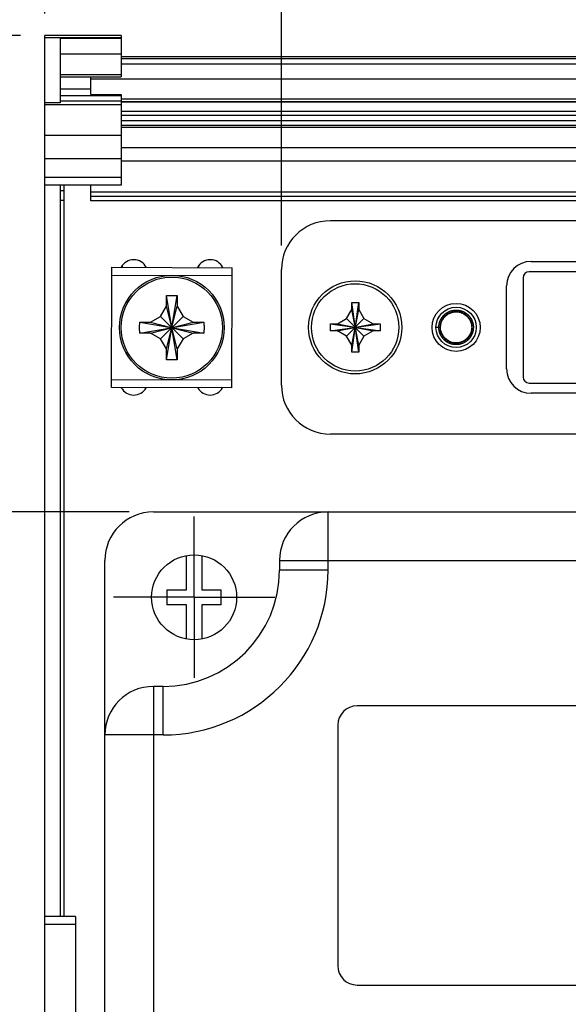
# Model space of a CAD drawing. Header units: inches. Extents: x 0 to 34, y 0 to 22.
# Tile 18 of 32: x 13.5 to 14.9, y 15.9 to 18.5. Entities that reach past the tile are written whole.
import ezdxf

# ---------------------------------------------------------------- set-up
doc = ezdxf.new("R2010")
doc.units = ezdxf.units.IN
doc.header["$LTSCALE"] = 1.87
doc.header["$MEASUREMENT"] = 0
doc.linetypes.add('CENTER', pattern=[0.6, 0.375, -0.075, 0.075, -0.075])
doc.layers.get('0').update_dxf_attribs({"linetype": 'CONTINUOUS'})
doc.layers.add('DEFAULT_1', color=7, linetype='CENTER')
doc.layers.add('DIMENSIONS', color=7, linetype='CONTINUOUS')
doc.styles.get("Standard").update_dxf_attribs({"font": 'txt', "width": 0.8})
doc.dimstyles.new('DIMSTYLE_1', dxfattribs={"dimtxt": 0.125, "dimasz": 0.18, "dimexe": 0.18, "dimexo": 0.0625, "dimgap": 0.09, "dimtad": 0, "dimtih": 1, "dimtoh": 1, "dimdec": 3, "dimzin": 4, "dimdsep": 46, "dimtxsty": 'STANDARD', "dimblk": '_FILLED', "dimblk1": '_FILLED', "dimblk2": '_FILLED', "dimcen": 0.09, "dimadec": 0, "dimazin": 0, "dimtp": 0.001, "dimtm": 0.001, "dimtfac": 1, "dimtdec": 3, "dimtofl": 0, "dimtmove": 0, "dimatfit": 3, "dimldrblk": '_FILLED', "dimfxl": 1, "dimtolj": 1, "dimtzin": 4, "dimarcsym": 0})

# ---------------------------------------------------------------- blocks, each defined once
blk = doc.blocks.new('_FILLED')
at = {"color": 0, "linetype": 'BYBLOCK'}
blk.add_solid([(0, 0), (-1, 0.174), (-1, -0.174)], dxfattribs=at)
blk = doc.blocks.new('*D11')
at = {"layer": 'DIMENSIONS', "color": 2, "linetype": 'CONTINUOUS'}
for p, q in [((13.5302, 18.432), (11.7585, 18.432)), ((11.8835, 18.432), (11.8835, 17.9318)), ((11.8835, 17.2034), (11.8835, 17.6818)), ((13.8098, 17.2034), (11.7585, 17.2034))]:
    blk.add_line(p, q, dxfattribs=at)
at = {"layer": 'DIMENSIONS', "color": 2, "linetype": 'CONTINUOUS', "xscale": 0.18, "yscale": 0.18, "zscale": 0.18}
for p, rotation in [((11.8835, 18.432), 90), ((11.8835, 17.2034), 270)]:
    blk.add_blockref('_FILLED', p, dxfattribs=dict(at, rotation=rotation))
at = {"layer": 'DIMENSIONS', "color": 2, "linetype": 'CONTINUOUS', "width": 0.8}
for s, p in [('[', (11.846, 17.7443)), (']', (12.446, 17.7443)), ('1.229', (11.221, 17.7443)), ('31.21', (11.946, 17.7443))]:
    blk.add_text(s, height=0.125, dxfattribs=at).set_placement(p)
blk = doc.blocks.new('*D13')
at = {"layer": 'DIMENSIONS', "color": 2, "linetype": 'CONTINUOUS'}
for p, q in [((13.5927, 18.4893), (13.5927, 19.6538)), ((14.2023, 17.8909), (14.2023, 19.6538)), ((13.5927, 19.5288), (13.214, 19.5288)), ((14.2023, 19.5288), (14.5623, 19.5288))]:
    blk.add_line(p, q, dxfattribs=at)
at = {"layer": 'DIMENSIONS', "color": 2, "linetype": 'CONTINUOUS', "xscale": 0.18, "yscale": 0.18, "zscale": 0.18}
blk.add_blockref('_FILLED', (13.5927, 19.5288), dxfattribs=at)
at = {"layer": 'DIMENSIONS', "color": 2, "linetype": 'CONTINUOUS', "xscale": 0.18, "yscale": 0.18, "zscale": 0.18, "rotation": 180}
blk.add_blockref('_FILLED', (14.2023, 19.5288), dxfattribs=at)
at = {"layer": 'DIMENSIONS', "color": 2, "linetype": 'CONTINUOUS', "width": 0.8}
for s, p in [('.610', (11.9265, 19.4663)), ('[', (12.4515, 19.4663)), ('15.48', (12.5515, 19.4663)), (']', (13.0515, 19.4663))]:
    blk.add_text(s, height=0.125, dxfattribs=at).set_placement(p)

msp = doc.modelspace()

# ---------------------------------------------------------------- linework, layer by layer
at = {"color": 7, "linetype": 'CONTINUOUS'}
for p, q in [((13.5927, 13.495), (13.5927, 18.432)), ((13.7895, 18.432), (13.5927, 18.432)), ((13.5927, 18.4268), (13.7895, 18.4268)), ((13.6321, 18.4241), (13.6321, 18.2588)), ((13.7895, 18.4241), (13.6321, 18.4241)), ((13.7895, 18.432), (13.7895, 18.3253)), ((13.6321, 18.3852), (13.7895, 18.3852)), ((18.4151, 18.3769), (13.7895, 18.3769)), ((18.4151, 18.3716), (13.7895, 18.3716)), ((18.4151, 18.3582), (13.7895, 18.3582)), ((13.7895, 18.3311), (13.6321, 18.3311)), ((13.6321, 18.3253), (13.7895, 18.3253)), ((13.7108, 18.2796), (13.7108, 18.3253)), ((18.4938, 18.3193), (13.7108, 18.3193)), ((13.6321, 18.2944), (13.7108, 18.2944)), ((13.6321, 18.2588), (13.5927, 18.2588)), ((13.6321, 18.2772), (13.7895, 18.2772)), ((13.6321, 18.264), (13.7895, 18.264)), ((13.7108, 18.2796), (13.7895, 18.2796)), ((13.7895, 18.2796), (13.7895, 18.0462)), ((18.4151, 18.2679), (13.7895, 18.2679)), ((18.4151, 18.2609), (13.7895, 18.2609)), ((18.4151, 18.2601), (13.7895, 18.2601)), ((13.5927, 18.2541), (13.7895, 18.2541)), ((18.4151, 18.2362), (13.7895, 18.2362)), ((18.4151, 18.2255), (13.7895, 18.2255)), ((18.4151, 18.2123), (13.7895, 18.2123)), ((18.4151, 18.2001), (13.7895, 18.2001)), ((18.4151, 18.1948), (13.7895, 18.1948)), ((13.7895, 18.174), (13.5927, 18.174)), ((18.4151, 18.1424), (13.7895, 18.1424)), ((13.5927, 18.1152), (13.7895, 18.1152)), ((18.4151, 18.1083), (13.7895, 18.1083)), ((13.7895, 18.0659), (13.5927, 18.0659)), ((13.7895, 18.0462), (13.5927, 18.0462)), ((13.6321, 18.0462), (13.6321, 16.1604)), ((13.6418, 18.0313), (13.6321, 18.0313)), ((13.6418, 18.0462), (13.6418, 16.1604)), ((13.7108, 18.0058), (13.7108, 18.0462)), ((13.6321, 18.0076), (13.6418, 18.0076)), ((18.4938, 18.0281), (13.7108, 18.0281)), ((18.4938, 18.0167), (13.7108, 18.0167)), ((18.4938, 18.0062), (13.7108, 18.0062)), ((18.4938, 18.0058), (13.7108, 18.0058)), ((18.1163, 17.9544), (14.3283, 17.9544)), ((13.7643, 17.5243), (13.7654, 17.8343)), ((13.7654, 17.8343), (14.0754, 17.8333)), ((13.7919, 17.8375), (13.7919, 17.8342)), ((13.8519, 17.8373), (13.8519, 17.834)), ((13.9889, 17.8375), (13.9889, 17.8335)), ((14.0489, 17.8373), (14.0489, 17.8333)), ((14.0743, 17.5233), (14.0754, 17.8333)), ((14.2023, 17.5304), (14.2023, 17.8284)), ((14.8453, 17.8494), (17.5993, 17.8494)), ((13.7653, 17.8143), (14.0753, 17.8133)), ((14.8247, 17.8074), (14.8247, 17.5515)), ((17.6042, 17.8231), (14.8404, 17.8231)), ((14.7823, 17.5724), (14.7823, 17.7864)), ((13.9058, 17.7338), (13.9058, 17.7606)), ((13.9059, 17.5961), (13.9338, 17.7615)), ((13.9338, 17.5961), (13.9059, 17.7615)), ((13.9338, 17.7606), (13.9338, 17.7338)), ((13.8908, 17.7078), (13.9058, 17.7338)), ((13.9058, 17.6238), (13.9338, 17.7338)), ((13.9338, 17.6238), (13.9058, 17.7338)), ((13.9338, 17.7338), (13.9488, 17.7078)), ((14.3698, 17.702), (14.3833, 17.7254)), ((14.3833, 17.6154), (14.4013, 17.7434)), ((14.3833, 17.7254), (14.3833, 17.7434)), ((14.4013, 17.6154), (14.3833, 17.7434)), ((14.3833, 17.7434), (14.4013, 17.7434)), ((14.3833, 17.6334), (14.4013, 17.7254)), ((14.4013, 17.6334), (14.3833, 17.7254)), ((14.4013, 17.7434), (14.4013, 17.7254)), ((14.4013, 17.7254), (14.4149, 17.702)), ((13.8648, 17.6928), (13.8908, 17.7078)), ((13.8908, 17.6498), (13.9488, 17.7078)), ((13.9488, 17.6498), (13.8908, 17.7078)), ((13.9488, 17.7078), (13.9748, 17.6928)), ((14.3463, 17.6884), (14.3698, 17.702)), ((14.3698, 17.6569), (14.4149, 17.702)), ((14.4149, 17.6569), (14.3698, 17.702)), ((14.4149, 17.702), (14.4383, 17.6884)), ((14.6154, 17.6954), (14.6185, 17.7012)), ((14.6167, 17.6981), (14.6202, 17.7036)), ((14.6177, 17.6998), (14.6204, 17.7039)), ((14.6185, 17.7012), (14.621, 17.7045)), ((14.6202, 17.7036), (14.6245, 17.7085)), ((14.6204, 17.7039), (14.6237, 17.7076)), ((14.6204, 17.7038), (14.6217, 17.7054)), ((14.6206, 17.704), (14.6227, 17.7066)), ((14.6227, 17.7066), (14.6261, 17.7098)), ((14.6237, 17.7076), (14.6247, 17.7087)), ((14.6245, 17.7085), (14.6296, 17.7127)), ((14.6247, 17.7087), (14.626, 17.7098)), ((14.6261, 17.7098), (14.6286, 17.7118)), ((14.6296, 17.7127), (14.6353, 17.7159)), ((14.6311, 17.7135), (14.6327, 17.7145)), ((14.6327, 17.7145), (14.6386, 17.7173)), ((14.6353, 17.7159), (14.6415, 17.7182)), ((14.6372, 17.7166), (14.6418, 17.7183)), ((14.6386, 17.7173), (14.6449, 17.719)), ((14.6415, 17.7182), (14.6479, 17.7194)), ((14.6419, 17.7182), (14.6453, 17.719)), ((14.6453, 17.719), (14.6503, 17.7195)), ((14.6454, 17.7189), (14.6467, 17.7192)), ((14.6479, 17.7194), (14.6545, 17.7196)), ((14.6482, 17.7194), (14.6534, 17.7196)), ((14.6517, 17.7196), (14.658, 17.7193)), ((14.658, 17.7193), (14.6644, 17.7178)), ((14.6601, 17.7188), (14.6615, 17.7186)), ((14.6615, 17.7186), (14.6628, 17.7182)), ((14.6644, 17.7178), (14.6689, 17.716)), ((14.6657, 17.7173), (14.6674, 17.7166)), ((14.6659, 17.7172), (14.6702, 17.7155)), ((14.6673, 17.7168), (14.6732, 17.7138)), ((14.6702, 17.7155), (14.6738, 17.7133)), ((14.6733, 17.7137), (14.6746, 17.7128)), ((14.6777, 17.7105), (14.681, 17.7076)), ((14.681, 17.7076), (14.6852, 17.7026)), ((14.6823, 17.7061), (14.6834, 17.7049)), ((14.6831, 17.7053), (14.6869, 17.7)), ((14.6834, 17.705), (14.687, 17.6997)), ((14.6834, 17.7049), (14.6846, 17.7032)), ((14.6852, 17.7026), (14.6876, 17.6985)), ((14.6861, 17.7011), (14.6884, 17.6972)), ((14.6861, 17.7011), (14.6878, 17.6981)), ((14.6869, 17.7), (14.6898, 17.6941)), ((13.8371, 17.6927), (14.0025, 17.6648)), ((13.8371, 17.6648), (14.0025, 17.6927)), ((13.838, 17.6928), (13.8648, 17.6928)), ((13.8648, 17.6928), (13.9748, 17.6648)), ((13.8648, 17.6648), (13.9748, 17.6928)), ((13.9748, 17.6928), (14.0016, 17.6928)), ((14.3283, 17.6704), (14.3283, 17.6884)), ((14.3283, 17.6884), (14.4563, 17.6704)), ((14.3283, 17.6884), (14.3463, 17.6884)), ((14.3283, 17.6704), (14.4563, 17.6884)), ((14.3463, 17.6884), (14.4383, 17.6704)), ((14.3463, 17.6704), (14.4383, 17.6884)), ((14.4383, 17.6884), (14.4563, 17.6884)), ((14.4563, 17.6884), (14.4563, 17.6704)), ((14.6121, 17.6794), (14.6008, 17.6794)), ((14.6121, 17.6794), (14.6126, 17.6856)), ((14.6121, 17.6794), (14.6126, 17.6856)), ((14.6122, 17.6815), (14.6123, 17.683)), ((14.6123, 17.683), (14.613, 17.6875)), ((14.6126, 17.6856), (14.6141, 17.692)), ((14.6126, 17.6859), (14.6134, 17.6891)), ((14.6126, 17.6858), (14.6126, 17.6859)), ((14.6126, 17.6858), (14.6126, 17.6859)), ((14.6141, 17.692), (14.6167, 17.6981)), ((14.6884, 17.6972), (14.6904, 17.6922)), ((14.689, 17.6956), (14.6898, 17.6939)), ((14.6898, 17.6941), (14.6917, 17.6878)), ((14.6923, 17.6747), (14.6909, 17.6683)), ((14.6922, 17.6744), (14.6909, 17.6681)), ((14.6912, 17.6891), (14.6922, 17.6844)), ((14.6917, 17.6878), (14.6925, 17.6813)), ((14.6923, 17.6765), (14.6917, 17.6716)), ((14.6925, 17.6778), (14.692, 17.6737)), ((14.6921, 17.6845), (14.6925, 17.6807)), ((14.6922, 17.6844), (14.6925, 17.6778)), ((14.6925, 17.6808), (14.6922, 17.6744)), ((14.6922, 17.6744), (14.6922, 17.6743)), ((14.6925, 17.6813), (14.6923, 17.6747)), ((14.6925, 17.6807), (14.6924, 17.6777)), ((13.8648, 17.6648), (13.838, 17.6648)), ((13.8908, 17.6498), (13.8648, 17.6648)), ((13.9058, 17.6238), (13.8908, 17.6498)), ((13.9488, 17.6498), (13.9338, 17.6238)), ((13.9748, 17.6648), (13.9488, 17.6498)), ((14.0016, 17.6648), (13.9748, 17.6648)), ((14.3463, 17.6704), (14.3283, 17.6704)), ((14.3698, 17.6569), (14.3463, 17.6704)), ((14.3833, 17.6334), (14.3698, 17.6569)), ((14.4149, 17.6569), (14.4013, 17.6334)), ((14.4383, 17.6704), (14.4149, 17.6569)), ((14.4563, 17.6704), (14.4383, 17.6704)), ((14.6149, 17.665), (14.6133, 17.6697)), ((14.6186, 17.6578), (14.6168, 17.6605)), ((14.6204, 17.655), (14.6169, 17.6604)), ((14.6229, 17.6522), (14.6204, 17.655)), ((14.6239, 17.6511), (14.6229, 17.6522)), ((14.6327, 17.6444), (14.6272, 17.648)), ((14.63, 17.646), (14.6273, 17.6481)), ((14.6795, 17.6499), (14.6761, 17.647)), ((14.6811, 17.6514), (14.6762, 17.6471)), ((14.6852, 17.6562), (14.6809, 17.6512)), ((14.6833, 17.6537), (14.6809, 17.6513)), ((14.6853, 17.6565), (14.6811, 17.6514)), ((14.6832, 17.6537), (14.6822, 17.6527)), ((14.6854, 17.6566), (14.6832, 17.6539)), ((14.687, 17.6591), (14.6833, 17.6537)), ((14.6853, 17.6565), (14.6852, 17.6562)), ((14.6886, 17.6621), (14.6853, 17.6565)), ((14.6898, 17.665), (14.687, 17.6591)), ((14.6885, 17.6622), (14.6877, 17.6605)), ((14.6909, 17.6683), (14.6886, 17.6621)), ((14.6917, 17.6716), (14.6913, 17.6702)), ((13.9058, 17.597), (13.9058, 17.6238)), ((13.9338, 17.6238), (13.9338, 17.597)), ((14.3833, 17.6154), (14.3833, 17.6334)), ((14.4013, 17.6334), (14.4013, 17.6154)), ((14.6356, 17.6428), (14.63, 17.646)), ((14.6385, 17.6417), (14.6326, 17.6444)), ((14.6389, 17.6415), (14.6376, 17.6421)), ((14.6398, 17.6413), (14.6385, 17.6417)), ((14.6451, 17.6399), (14.6387, 17.6416)), ((14.6468, 17.6397), (14.6418, 17.6406)), ((14.6479, 17.6395), (14.6449, 17.6401)), ((14.6516, 17.6392), (14.6451, 17.6399)), ((14.6517, 17.6394), (14.6479, 17.6395)), ((14.6563, 17.6395), (14.6515, 17.6392)), ((14.6581, 17.6396), (14.6516, 17.6392)), ((14.655, 17.6393), (14.6517, 17.6394)), ((14.6613, 17.6403), (14.655, 17.6393)), ((14.6613, 17.6402), (14.658, 17.6397)), ((14.6645, 17.6411), (14.6581, 17.6396)), ((14.6675, 17.6422), (14.6613, 17.6402)), ((14.6647, 17.6412), (14.663, 17.6408)), ((14.6656, 17.6416), (14.6643, 17.6411)), ((14.6706, 17.6436), (14.6645, 17.6411)), ((14.6732, 17.6451), (14.6675, 17.6422)), ((14.6762, 17.6471), (14.6706, 17.6436)), ((14.6731, 17.645), (14.6712, 17.6441)), ((14.6743, 17.6459), (14.6731, 17.645)), ((14.4013, 17.6154), (14.3833, 17.6154)), ((14.0743, 17.5233), (13.7643, 17.5243)), ((14.0744, 17.5433), (13.7644, 17.5443)), ((13.8508, 17.524), (13.8508, 17.5198)), ((14.0478, 17.5233), (14.0478, 17.5198)), ((14.8404, 17.5357), (17.6042, 17.5357)), ((17.5993, 17.5094), (14.8453, 17.5094)), ((18.1163, 17.4044), (14.3283, 17.4044)), ((13.8723, 17.2034), (18.3223, 17.2034)), ((14.3223, 17.0534), (14.3223, 17.2034)), ((13.9578, 17.0029), (13.9578, 17.0912)), ((13.9968, 17.0912), (13.9968, 17.0029)), ((13.7473, 14.0784), (13.7473, 17.0784)), ((14.1973, 17.0784), (14.1973, 17.0534)), ((14.1973, 17.0784), (17.9973, 17.0784)), ((14.3223, 17.0534), (14.1973, 17.0534)), ((13.9073, 17.0029), (13.9073, 16.9639)), ((13.9073, 17.0029), (13.9578, 17.0029)), ((13.9968, 17.0029), (14.0473, 17.0029)), ((14.0473, 16.9639), (14.0473, 17.0029)), ((13.9578, 16.9639), (13.9073, 16.9639)), ((13.9578, 16.8757), (13.9578, 16.9639)), ((13.9968, 16.9639), (13.9968, 16.8757)), ((14.0473, 16.9639), (13.9968, 16.9639)), ((13.8723, 16.7534), (13.8723, 14.4034)), ((13.8973, 16.7534), (13.8723, 16.7534)), ((13.8973, 16.6284), (13.8973, 16.7534)), ((16.6273, 16.7034), (14.3973, 16.7034)), ((14.3473, 16.6534), (14.3473, 16.0334)), ((13.8273, 16.6284), (13.7473, 16.6284)), ((13.8402, 16.6284), (13.8273, 16.6284)), ((13.8973, 16.6284), (13.8402, 16.6284)), ((13.6714, 16.1604), (13.5927, 16.1604)), ((13.6714, 16.1604), (13.6714, 15.7667)), ((13.5927, 16.1407), (13.6714, 16.1407)), ((14.3973, 15.9834), (16.6273, 15.9834))]:
    msp.add_line(p, q, dxfattribs=at)
for points in [[(14.6346, 17.7154), (14.6358, 17.7161), (14.6373, 17.7167)], [(14.6545, 17.7196), (14.661, 17.7187), (14.6673, 17.7168)], [(14.6599, 17.7189), (14.6613, 17.7186), (14.6676, 17.7167)], [(14.6732, 17.7138), (14.6785, 17.71), (14.6831, 17.7053)], [(14.6133, 17.6696), (14.6122, 17.6761), (14.6122, 17.6812)], [(14.6905, 17.6919), (14.691, 17.6906), (14.6913, 17.689)], [(14.6169, 17.6604), (14.6143, 17.6664), (14.6133, 17.6703)], [(14.6185, 17.6576), (14.6154, 17.6634), (14.6133, 17.6696)], [(14.6226, 17.6524), (14.6186, 17.6575), (14.6165, 17.6614)], [(14.6273, 17.648), (14.6225, 17.6524), (14.6185, 17.6576)], [(14.6387, 17.6416), (14.6327, 17.6443), (14.6273, 17.648)], [(14.6822, 17.6527), (14.6788, 17.6492), (14.6753, 17.6466)], [(14.6418, 17.6406), (14.6356, 17.6428), (14.6342, 17.6436)], [(14.6643, 17.6411), (14.6579, 17.6396), (14.6562, 17.6395)]]:
    msp.add_lwpolyline(points, dxfattribs=at)
for centre, radius in [((13.9198, 17.6788), 0.135), ((13.9198, 17.6788), 0.1304), ((14.3923, 17.6794), 0.12), ((14.3923, 17.6794), 0.1125), ((14.6523, 17.6794), 0.062), ((14.6523, 17.6794), 0.052), ((13.9773, 16.9834), 0.1095)]:
    msp.add_circle(centre, radius, dxfattribs=at)
for centre, radius, start, end in [((14.3283, 17.8284), 0.126, 90, 180), ((13.8218, 17.8174), 0.0365, 27.407, 152.1935), ((14.0188, 17.8174), 0.0365, 26.172, 153.4245), ((14.8453, 17.7864), 0.063, 90, 180), ((14.8404, 17.8074), 0.0157, 90, 180), ((14.8453, 17.5724), 0.063, 180, 270), ((14.8404, 17.5515), 0.0157, 180, 270), ((13.8218, 17.5414), 0.0365, 208.619, 330.9857), ((14.0188, 17.5414), 0.0365, 209.8576, 329.7518), ((14.3283, 17.5304), 0.126, 180, 270), ((13.8723, 17.0784), 0.125, 90, 180), ((14.3223, 17.0784), 0.125, 90, 180), ((13.8973, 17.0534), 0.3, 270, 360), ((13.8973, 17.0534), 0.425, 270, 360), ((13.8723, 16.6284), 0.125, 90, 180), ((14.3973, 16.6534), 0.05, 90, 180), ((14.3973, 16.0334), 0.05, 180, 270)]:
    msp.add_arc(centre, radius, start, end, dxfattribs=at)
for points, knots in [([(13.9058, 17.7606), (13.9058, 17.7607), (13.9059, 17.761), (13.9059, 17.7613), (13.9059, 17.7615)], [0, 0, 0, 0, 0.499749, 1, 1, 1, 1]), ([(13.9059, 17.7615), (13.909, 17.7616), (13.9152, 17.7618), (13.9245, 17.7618), (13.9307, 17.7616), (13.9338, 17.7615)], [0, 0, 0, 0, 0.332853, 0.667147, 1, 1, 1, 1]), ([(13.9338, 17.7615), (13.9338, 17.7613), (13.9338, 17.761), (13.9338, 17.7607), (13.9338, 17.7606)], [0, 0, 0, 0, 0.500207, 1, 1, 1, 1]), ([(14.6078, 17.6794), (14.6078, 17.6804), (14.6079, 17.6825), (14.6083, 17.6858), (14.6089, 17.6893), (14.6098, 17.6927), (14.611, 17.6961), (14.6125, 17.6994), (14.6142, 17.7025), (14.6162, 17.7055), (14.6184, 17.7083), (14.6208, 17.7109), (14.6235, 17.7133), (14.6263, 17.7155), (14.6293, 17.7175), (14.6324, 17.7192), (14.6356, 17.7207), (14.639, 17.7219), (14.6425, 17.7228), (14.646, 17.7235), (14.6495, 17.7239), (14.6531, 17.7239), (14.6567, 17.7237), (14.6602, 17.7232), (14.6637, 17.7225), (14.6671, 17.7214), (14.6704, 17.7201), (14.6736, 17.7185), (14.6767, 17.7167), (14.6796, 17.7146), (14.6823, 17.7123), (14.6849, 17.7098), (14.6872, 17.7071), (14.6893, 17.7042), (14.6912, 17.7011), (14.6928, 17.6979), (14.6941, 17.6946), (14.6952, 17.6912), (14.696, 17.6877), (14.6966, 17.6842), (14.6968, 17.6806), (14.6968, 17.6771), (14.6964, 17.6735), (14.6958, 17.67), (14.6949, 17.6665), (14.6937, 17.6632), (14.6923, 17.6599), (14.6906, 17.6567), (14.6886, 17.6537), (14.6865, 17.6509), (14.6841, 17.6483), (14.6815, 17.6458), (14.6787, 17.6436), (14.6757, 17.6416), (14.6726, 17.6398), (14.6693, 17.6383), (14.666, 17.6371), (14.6626, 17.6361), (14.659, 17.6355), (14.6555, 17.6351), (14.6519, 17.6349), (14.6483, 17.6351), (14.6448, 17.6356), (14.6413, 17.6363), (14.6379, 17.6373), (14.6346, 17.6386), (14.6313, 17.6402), (14.6283, 17.642), (14.6253, 17.6441), (14.6226, 17.6463), (14.62, 17.6488), (14.6177, 17.6515), (14.6155, 17.6544), (14.6136, 17.6574), (14.612, 17.6606), (14.6106, 17.6639), (14.6095, 17.6673), (14.6087, 17.6708), (14.6081, 17.6743), (14.6078, 17.6779), (14.6078, 17.6814), (14.6081, 17.685), (14.6087, 17.6885), (14.6096, 17.692), (14.6107, 17.6954), (14.6122, 17.6986), (14.6138, 17.7018), (14.6157, 17.7048), (14.6179, 17.7077), (14.6203, 17.7103), (14.6229, 17.7128), (14.6256, 17.7151), (14.6286, 17.7171), (14.6317, 17.7189), (14.6349, 17.7204), (14.6382, 17.7217), (14.6417, 17.7227), (14.6452, 17.7234), (14.6487, 17.7238), (14.6523, 17.724), (14.6559, 17.7238), (14.6594, 17.7234), (14.6629, 17.7227), (14.6664, 17.7217), (14.6697, 17.7204), (14.6729, 17.7189), (14.676, 17.7171), (14.679, 17.7151), (14.6817, 17.7128), (14.6843, 17.7104), (14.6867, 17.7077), (14.6889, 17.7048), (14.6908, 17.7018), (14.6925, 17.6987), (14.6939, 17.6954), (14.695, 17.692), (14.6959, 17.6885), (14.6965, 17.685), (14.6968, 17.6814), (14.6968, 17.6779), (14.6966, 17.675), (14.6964, 17.6734), (14.6963, 17.673)], [0, 0, 0, 0, 0.006531, 0.014923, 0.023315, 0.031708, 0.0401, 0.048492, 0.056884, 0.065277, 0.073669, 0.082061, 0.090453, 0.098846, 0.107238, 0.11563, 0.124022, 0.132415, 0.140807, 0.149199, 0.157591, 0.165983, 0.174376, 0.182768, 0.19116, 0.199552, 0.207945, 0.216337, 0.224729, 0.233121, 0.241514, 0.249906, 0.258298, 0.26669, 0.275083, 0.283475, 0.291867, 0.300259, 0.308652, 0.317044, 0.325436, 0.333828, 0.342221, 0.350613, 0.359005, 0.367397, 0.375789, 0.384181, 0.392573, 0.400966, 0.409358, 0.41775, 0.426142, 0.434535, 0.442927, 0.451319, 0.459711, 0.468104, 0.476496, 0.484888, 0.49328, 0.501673, 0.510065, 0.518457, 0.526849, 0.535242, 0.543634, 0.552026, 0.560418, 0.568811, 0.577203, 0.585595, 0.593987, 0.60238, 0.610772, 0.619164, 0.627556, 0.635948, 0.644341, 0.652733, 0.661125, 0.669517, 0.67791, 0.686302, 0.694694, 0.703086, 0.711479, 0.719871, 0.728263, 0.736655, 0.745048, 0.75344, 0.761832, 0.770224, 0.778617, 0.787009, 0.795401, 0.803793, 0.812186, 0.820578, 0.82897, 0.837362, 0.845754, 0.854146, 0.862538, 0.870931, 0.879323, 0.887715, 0.896107, 0.9045, 0.912892, 0.921284, 0.929676, 0.938069, 0.946461, 0.954853, 0.963245, 0.971638, 0.98003, 0.988422, 0.996814, 1, 1, 1, 1]), ([(14.6078, 17.6794), (14.6078, 17.6806), (14.6079, 17.683), (14.6084, 17.6866), (14.6091, 17.6901), (14.6101, 17.6935), (14.6113, 17.6968), (14.6129, 17.7001), (14.6147, 17.7032), (14.6167, 17.7061), (14.6189, 17.7089), (14.6214, 17.7115), (14.6241, 17.7139), (14.6269, 17.716), (14.6299, 17.7179), (14.6331, 17.7196), (14.6364, 17.721), (14.6398, 17.7222), (14.6432, 17.723), (14.6468, 17.7236), (14.6503, 17.7239), (14.6539, 17.7239), (14.6575, 17.7237), (14.661, 17.7231), (14.6645, 17.7223), (14.6679, 17.7211), (14.6712, 17.7198), (14.6743, 17.7181), (14.6774, 17.7162), (14.6802, 17.7141), (14.6829, 17.7117), (14.6854, 17.7092), (14.6877, 17.7064), (14.6898, 17.7035), (14.6916, 17.7004), (14.6931, 17.6972), (14.6944, 17.6939), (14.6954, 17.6905), (14.6962, 17.687), (14.6966, 17.6834), (14.6968, 17.6798), (14.6967, 17.6763), (14.6963, 17.6727), (14.6956, 17.6692), (14.6947, 17.6658), (14.6934, 17.6624), (14.6919, 17.6592), (14.6902, 17.6561), (14.6882, 17.6531), (14.6859, 17.6503), (14.6835, 17.6477), (14.6809, 17.6453), (14.678, 17.6431), (14.675, 17.6412), (14.6719, 17.6395), (14.6686, 17.638), (14.6652, 17.6369), (14.6618, 17.636), (14.6583, 17.6353), (14.6547, 17.635), (14.6511, 17.635), (14.6476, 17.6352), (14.644, 17.6357), (14.6405, 17.6365), (14.6371, 17.6376), (14.6338, 17.639), (14.6306, 17.6406), (14.6276, 17.6424), (14.6247, 17.6445), (14.622, 17.6469), (14.6195, 17.6494), (14.6172, 17.6521), (14.6151, 17.655), (14.6132, 17.6581), (14.6117, 17.6613), (14.6103, 17.6646), (14.6093, 17.6681), (14.6085, 17.6715), (14.608, 17.6751), (14.6078, 17.6786), (14.6079, 17.6822), (14.6083, 17.6858), (14.6089, 17.6893), (14.6098, 17.6927), (14.611, 17.6961), (14.6125, 17.6994), (14.6142, 17.7025), (14.6162, 17.7055), (14.6184, 17.7083), (14.6208, 17.7109), (14.6235, 17.7133), (14.6263, 17.7155), (14.6293, 17.7175), (14.6324, 17.7192), (14.6356, 17.7207), (14.639, 17.7219), (14.6425, 17.7228), (14.646, 17.7235), (14.6495, 17.7239), (14.6531, 17.7239), (14.6567, 17.7237), (14.6602, 17.7232), (14.6637, 17.7225), (14.6671, 17.7214), (14.6704, 17.7201), (14.6736, 17.7185), (14.6767, 17.7167), (14.6796, 17.7146), (14.6823, 17.7123), (14.6849, 17.7098), (14.6872, 17.7071), (14.6893, 17.7042), (14.6912, 17.7011), (14.6928, 17.6979), (14.6941, 17.6946), (14.6952, 17.6912), (14.696, 17.6877), (14.6966, 17.6842), (14.6968, 17.6806), (14.6968, 17.6771), (14.6964, 17.6735), (14.6958, 17.67), (14.6949, 17.6665), (14.6937, 17.6632), (14.6923, 17.6599), (14.6906, 17.6567), (14.6886, 17.6537), (14.6865, 17.6509), (14.6841, 17.6483), (14.6815, 17.6458), (14.6787, 17.6436), (14.6757, 17.6416), (14.6726, 17.6398), (14.6693, 17.6383), (14.666, 17.6371), (14.6626, 17.6361), (14.659, 17.6355), (14.6555, 17.6351), (14.6519, 17.6349), (14.6483, 17.6351), (14.6448, 17.6356), (14.6413, 17.6363), (14.6379, 17.6373), (14.6346, 17.6386), (14.6313, 17.6402), (14.6283, 17.642), (14.6253, 17.6441), (14.6226, 17.6463), (14.62, 17.6488), (14.6177, 17.6515), (14.6155, 17.6544), (14.6136, 17.6574), (14.612, 17.6606), (14.6106, 17.6639), (14.6095, 17.6673), (14.6087, 17.6708), (14.6081, 17.6743), (14.6078, 17.6779), (14.6078, 17.6814), (14.6081, 17.685), (14.6087, 17.6885), (14.6096, 17.692), (14.6107, 17.6954), (14.6122, 17.6986), (14.6138, 17.7018), (14.6157, 17.7048), (14.6179, 17.7077), (14.6203, 17.7103), (14.6229, 17.7128), (14.6256, 17.7151), (14.6286, 17.7171), (14.6317, 17.7189), (14.6349, 17.7204), (14.6382, 17.7217), (14.6417, 17.7227), (14.6452, 17.7234), (14.6487, 17.7238), (14.6523, 17.724), (14.6559, 17.7238), (14.6594, 17.7234), (14.6629, 17.7227), (14.6664, 17.7217), (14.6697, 17.7204), (14.6729, 17.7189), (14.676, 17.7171), (14.679, 17.7151), (14.6817, 17.7128), (14.6843, 17.7104), (14.6867, 17.7077), (14.6889, 17.7048), (14.6908, 17.7018), (14.6925, 17.6987), (14.6939, 17.6954), (14.695, 17.692), (14.6959, 17.6885), (14.6965, 17.685), (14.6968, 17.6814), (14.6968, 17.6779), (14.6966, 17.675), (14.6964, 17.6734), (14.6963, 17.673)], [0, 0, 0, 0, 0.005066, 0.010133, 0.015199, 0.020265, 0.025332, 0.030398, 0.035465, 0.040531, 0.045597, 0.050664, 0.05573, 0.060797, 0.065863, 0.070929, 0.075996, 0.081062, 0.086128, 0.091195, 0.096261, 0.101328, 0.106394, 0.11146, 0.116527, 0.121593, 0.126659, 0.131726, 0.136793, 0.141859, 0.146925, 0.151992, 0.157058, 0.162124, 0.167191, 0.172257, 0.177324, 0.18239, 0.187456, 0.192523, 0.197589, 0.202655, 0.207722, 0.212788, 0.217855, 0.222921, 0.227987, 0.233054, 0.23812, 0.243186, 0.248253, 0.253319, 0.258386, 0.263452, 0.268518, 0.273585, 0.278651, 0.283717, 0.288784, 0.29385, 0.298917, 0.303983, 0.309049, 0.314116, 0.319182, 0.324249, 0.329315, 0.334381, 0.339448, 0.344514, 0.34958, 0.354647, 0.359713, 0.36478, 0.369846, 0.374912, 0.379979, 0.385045, 0.390111, 0.395178, 0.400244, 0.405311, 0.410377, 0.415443, 0.42051, 0.425576, 0.430642, 0.435709, 0.440775, 0.445842, 0.450908, 0.455974, 0.461041, 0.466107, 0.471173, 0.47624, 0.481306, 0.486373, 0.491439, 0.496505, 0.501572, 0.506638, 0.511704, 0.516771, 0.521837, 0.526904, 0.53197, 0.537036, 0.542103, 0.547169, 0.552235, 0.557302, 0.562368, 0.567435, 0.572501, 0.577567, 0.582634, 0.5877, 0.592766, 0.597833, 0.6029, 0.607966, 0.613032, 0.618098, 0.623165, 0.628231, 0.633297, 0.638364, 0.643431, 0.648497, 0.653563, 0.65863, 0.663696, 0.668762, 0.673829, 0.678895, 0.683962, 0.689028, 0.694094, 0.699161, 0.704227, 0.709293, 0.71436, 0.719426, 0.724493, 0.729559, 0.734625, 0.739692, 0.744758, 0.749824, 0.754891, 0.759957, 0.765024, 0.77009, 0.775156, 0.780223, 0.785289, 0.790355, 0.795422, 0.800488, 0.805555, 0.810621, 0.815687, 0.820754, 0.82582, 0.830886, 0.835953, 0.841019, 0.846086, 0.851152, 0.856218, 0.861285, 0.866351, 0.871417, 0.876484, 0.88155, 0.886617, 0.891683, 0.896749, 0.901816, 0.906882, 0.911948, 0.917015, 0.922081, 0.927148, 0.932214, 0.93728, 0.942347, 0.947413, 0.952479, 0.957546, 0.962612, 0.967679, 0.972745, 0.977811, 0.982878, 0.987944, 0.993011, 0.998077, 1, 1, 1, 1]), ([(14.6115, 17.6795), (14.6115, 17.68), (14.6116, 17.6811), (14.6117, 17.6833), (14.612, 17.686), (14.6127, 17.6892), (14.6136, 17.6923), (14.6148, 17.6954), (14.6162, 17.6984), (14.6178, 17.7012), (14.6196, 17.7039), (14.6217, 17.7064), (14.624, 17.7088), (14.626, 17.7106), (14.6277, 17.712), (14.6295, 17.7133), (14.6318, 17.7147), (14.6347, 17.7163), (14.6377, 17.7176), (14.6408, 17.7186), (14.644, 17.7194), (14.6472, 17.7199), (14.6505, 17.7202), (14.6538, 17.7202), (14.657, 17.72), (14.6603, 17.7195), (14.6635, 17.7187), (14.6666, 17.7177), (14.6696, 17.7164), (14.6725, 17.7149), (14.6753, 17.7132), (14.6779, 17.7112), (14.6804, 17.7091), (14.6827, 17.7067), (14.6848, 17.7042), (14.6867, 17.7015), (14.6883, 17.6987), (14.6897, 17.6957), (14.6909, 17.6927), (14.6917, 17.6901), (14.6922, 17.6879), (14.6926, 17.6858), (14.693, 17.6831), (14.6931, 17.6801), (14.6931, 17.6782), (14.693, 17.6774)], [0, 0, 0, 0, 0.012242, 0.024836, 0.050021, 0.075212, 0.100405, 0.125594, 0.150772, 0.175936, 0.201091, 0.226248, 0.25142, 0.276607, 0.289206, 0.301808, 0.327006, 0.352196, 0.377374, 0.40254, 0.427706, 0.452882, 0.47807, 0.503265, 0.52846, 0.553648, 0.578822, 0.603986, 0.62915, 0.654325, 0.679513, 0.704708, 0.729904, 0.755091, 0.780266, 0.805431, 0.830595, 0.85577, 0.880957, 0.906153, 0.918754, 0.931354, 0.956541, 0.981716, 1, 1, 1, 1]), ([(14.693, 17.6774), (14.693, 17.6771), (14.6929, 17.6757), (14.6927, 17.6733), (14.692, 17.6701), (14.6911, 17.6669), (14.6902, 17.6643), (14.6893, 17.6623), (14.6884, 17.6604), (14.687, 17.658), (14.6852, 17.6553), (14.6832, 17.6527), (14.6809, 17.6503), (14.6785, 17.6481), (14.6759, 17.6461), (14.6731, 17.6444), (14.6702, 17.6428), (14.6672, 17.6415), (14.6642, 17.6404), (14.661, 17.6396), (14.6578, 17.639), (14.6545, 17.6387), (14.6518, 17.6387), (14.6496, 17.6388), (14.6474, 17.639), (14.6447, 17.6394), (14.6415, 17.6401), (14.6384, 17.6411), (14.6354, 17.6423), (14.6324, 17.6438), (14.6296, 17.6455), (14.627, 17.6474), (14.6245, 17.6496), (14.6222, 17.6519), (14.6201, 17.6544), (14.6182, 17.6571), (14.6165, 17.6599), (14.615, 17.6628), (14.6138, 17.6659), (14.6129, 17.669), (14.6122, 17.6722), (14.6118, 17.6749), (14.6116, 17.6771), (14.6115, 17.6793), (14.6116, 17.682), (14.6118, 17.6847), (14.6122, 17.6869), (14.6126, 17.689), (14.6134, 17.6916), (14.6145, 17.6947), (14.6158, 17.6977), (14.6174, 17.7006), (14.6192, 17.7033), (14.6212, 17.7059), (14.6234, 17.7083), (14.6259, 17.7105), (14.6284, 17.7125), (14.6307, 17.714), (14.6326, 17.7151), (14.6345, 17.7162), (14.637, 17.7173), (14.6401, 17.7184), (14.6433, 17.7193), (14.6465, 17.7199), (14.6498, 17.7202), (14.653, 17.7202), (14.6563, 17.7201), (14.6595, 17.7196), (14.6628, 17.7189), (14.6659, 17.7179), (14.6689, 17.7167), (14.6719, 17.7153), (14.6747, 17.7136), (14.6773, 17.7117), (14.6794, 17.7099), (14.681, 17.7084), (14.6825, 17.7068), (14.6843, 17.7048), (14.6862, 17.7021), (14.688, 17.6993), (14.6894, 17.6964), (14.6907, 17.6934), (14.6917, 17.6902), (14.6924, 17.6871), (14.6929, 17.6838), (14.6931, 17.6805), (14.6931, 17.6773), (14.6928, 17.674), (14.6922, 17.6708), (14.6914, 17.6676), (14.6903, 17.6645), (14.689, 17.6615), (14.6869, 17.6577), (14.6837, 17.6532), (14.6791, 17.6485), (14.6738, 17.6446), (14.669, 17.6421), (14.6649, 17.6406), (14.6617, 17.6397), (14.6585, 17.6391), (14.6552, 17.6387), (14.652, 17.6386), (14.6487, 17.6388), (14.6454, 17.6392), (14.6422, 17.6399), (14.6391, 17.6408), (14.636, 17.642), (14.6331, 17.6434), (14.6302, 17.6451), (14.6276, 17.647), (14.625, 17.6491), (14.6227, 17.6514), (14.6209, 17.6534), (14.6196, 17.6552), (14.6183, 17.6569), (14.6168, 17.6593), (14.6153, 17.6622), (14.6141, 17.6652), (14.613, 17.6683), (14.6123, 17.6715), (14.6118, 17.6747), (14.6115, 17.678), (14.6115, 17.6813), (14.6118, 17.6845), (14.6123, 17.6878), (14.6131, 17.6909), (14.6142, 17.694), (14.6155, 17.697), (14.617, 17.6999), (14.6185, 17.7022), (14.6198, 17.704), (14.6211, 17.7057), (14.6229, 17.7078), (14.6253, 17.7101), (14.6278, 17.7121), (14.6305, 17.714), (14.6334, 17.7156), (14.6364, 17.717), (14.6394, 17.7182), (14.6426, 17.7191), (14.6458, 17.7197), (14.6485, 17.7201), (14.6507, 17.7202), (14.6528, 17.7202), (14.6556, 17.7201), (14.6583, 17.7198), (14.6604, 17.7194), (14.6626, 17.7189), (14.6652, 17.7182), (14.6683, 17.717), (14.6712, 17.7156), (14.6741, 17.714), (14.6768, 17.7121), (14.6793, 17.7101), (14.6817, 17.7078), (14.6838, 17.7053), (14.6858, 17.7027), (14.6876, 17.7), (14.6891, 17.6971), (14.6904, 17.6941), (14.6915, 17.691), (14.6923, 17.6878), (14.6928, 17.6845), (14.6931, 17.6813), (14.6931, 17.6785), (14.693, 17.6764), (14.6929, 17.6752), (14.6928, 17.6747), (14.6928, 17.6746)], [0, 0, 0, 0, 0.001737, 0.00809, 0.014446, 0.020805, 0.027166, 0.030347, 0.033528, 0.039887, 0.046243, 0.052596, 0.058949, 0.065305, 0.071664, 0.078025, 0.084386, 0.090745, 0.097101, 0.103454, 0.109808, 0.116163, 0.122522, 0.125703, 0.128885, 0.135246, 0.141605, 0.147961, 0.154314, 0.160667, 0.167023, 0.173382, 0.179743, 0.186104, 0.192463, 0.198819, 0.205172, 0.211525, 0.217881, 0.22424, 0.230601, 0.236962, 0.240142, 0.243322, 0.249678, 0.256031, 0.259208, 0.262385, 0.268741, 0.2751, 0.281461, 0.287822, 0.294181, 0.300537, 0.30689, 0.313243, 0.319599, 0.325958, 0.329139, 0.332321, 0.338682, 0.345041, 0.351397, 0.35775, 0.364103, 0.370459, 0.376818, 0.383179, 0.38954, 0.395899, 0.402255, 0.408608, 0.414961, 0.421317, 0.427676, 0.430857, 0.434038, 0.440399, 0.446758, 0.453114, 0.459467, 0.46582, 0.472176, 0.478535, 0.484896, 0.491257, 0.497616, 0.503972, 0.510325, 0.516678, 0.523034, 0.529393, 0.535754, 0.548464, 0.561162, 0.573861, 0.586571, 0.592932, 0.599291, 0.605647, 0.612, 0.618353, 0.624709, 0.631068, 0.637429, 0.64379, 0.650149, 0.656505, 0.662858, 0.669211, 0.675567, 0.681926, 0.688287, 0.691468, 0.694649, 0.701008, 0.707364, 0.713717, 0.72007, 0.726426, 0.732785, 0.739146, 0.745507, 0.751866, 0.758222, 0.764575, 0.770928, 0.777284, 0.783643, 0.790004, 0.793186, 0.796367, 0.802726, 0.809081, 0.815435, 0.821788, 0.828143, 0.834502, 0.840864, 0.847225, 0.853584, 0.859939, 0.863117, 0.866294, 0.872647, 0.879003, 0.882183, 0.885363, 0.891724, 0.898085, 0.904444, 0.9108, 0.917153, 0.923506, 0.929862, 0.936221, 0.942582, 0.948943, 0.955302, 0.961658, 0.968011, 0.974364, 0.98072, 0.987079, 0.99344, 0.996621, 0.999802, 1, 1, 1, 1]), ([(13.8368, 17.6788), (13.8368, 17.6803), (13.8369, 17.6835), (13.837, 17.6881), (13.8371, 17.6912), (13.8371, 17.6927)], [0, 0, 0, 0, 0.335072, 0.668336, 1, 1, 1, 1]), ([(13.8371, 17.6648), (13.8371, 17.6664), (13.837, 17.6695), (13.8369, 17.6741), (13.8368, 17.6772), (13.8368, 17.6788)], [0, 0, 0, 0, 0.331597, 0.664871, 1, 1, 1, 1]), ([(13.8371, 17.6927), (13.8373, 17.6927), (13.8376, 17.6928), (13.8379, 17.6928), (13.838, 17.6928)], [0, 0, 0, 0, 0.500258, 1, 1, 1, 1]), ([(14.0016, 17.6928), (14.0018, 17.6928), (14.0021, 17.6928), (14.0024, 17.6927), (14.0025, 17.6927)], [0, 0, 0, 0, 0.499749, 1, 1, 1, 1]), ([(14.0025, 17.6927), (14.0026, 17.6912), (14.0027, 17.6881), (14.0028, 17.6835), (14.0028, 17.6803), (14.0028, 17.6788)], [0, 0, 0, 0, 0.331597, 0.664871, 1, 1, 1, 1]), ([(14.0028, 17.6788), (14.0028, 17.6772), (14.0028, 17.6741), (14.0027, 17.6695), (14.0026, 17.6664), (14.0025, 17.6648)], [0, 0, 0, 0, 0.335072, 0.668336, 1, 1, 1, 1]), ([(14.6928, 17.6746), (14.6927, 17.6736), (14.6923, 17.6715), (14.6916, 17.6683), (14.6906, 17.6652), (14.6893, 17.6622), (14.6878, 17.6593), (14.686, 17.6565), (14.6841, 17.6539), (14.6819, 17.6514), (14.6796, 17.6491), (14.6771, 17.647), (14.6744, 17.6451), (14.6716, 17.6435), (14.6686, 17.642), (14.6661, 17.641), (14.664, 17.6404), (14.6619, 17.6398), (14.6592, 17.6392), (14.656, 17.6388), (14.6527, 17.6386), (14.6494, 17.6387), (14.6462, 17.6391), (14.6429, 17.6397), (14.6403, 17.6405), (14.6382, 17.6412), (14.6362, 17.642), (14.6337, 17.6431), (14.6309, 17.6447), (14.6281, 17.6465), (14.6256, 17.6486), (14.6232, 17.6508), (14.621, 17.6533), (14.619, 17.6559), (14.6172, 17.6586), (14.6157, 17.6615), (14.6143, 17.6645), (14.6133, 17.6676), (14.6124, 17.6708), (14.6119, 17.674), (14.6116, 17.6769), (14.6115, 17.6787), (14.6115, 17.6794)], [0, 0, 0, 0, 0.025752, 0.052315, 0.078867, 0.10542, 0.131983, 0.15856, 0.185146, 0.211731, 0.238308, 0.264872, 0.291424, 0.317976, 0.34454, 0.371117, 0.384412, 0.397707, 0.424293, 0.45087, 0.477434, 0.503986, 0.530538, 0.557102, 0.583679, 0.596974, 0.61027, 0.636855, 0.663432, 0.689996, 0.716548, 0.7431, 0.769664, 0.796241, 0.822826, 0.849412, 0.875989, 0.902552, 0.929104, 0.955656, 0.982219, 1, 1, 1, 1]), ([(13.838, 17.6648), (13.8379, 17.6648), (13.8376, 17.6648), (13.8373, 17.6648), (13.8371, 17.6648)], [0, 0, 0, 0, 0.499749, 1, 1, 1, 1]), ([(14.0025, 17.6648), (14.0024, 17.6648), (14.0021, 17.6648), (14.0018, 17.6648), (14.0016, 17.6648)], [0, 0, 0, 0, 0.500258, 1, 1, 1, 1]), ([(13.9059, 17.5961), (13.9059, 17.5962), (13.9059, 17.5965), (13.9058, 17.5968), (13.9058, 17.597)], [0, 0, 0, 0, 0.500258, 1, 1, 1, 1]), ([(13.9338, 17.5961), (13.9307, 17.5959), (13.9245, 17.5958), (13.9152, 17.5958), (13.909, 17.5959), (13.9059, 17.5961)], [0, 0, 0, 0, 0.332853, 0.667147, 1, 1, 1, 1]), ([(13.9338, 17.597), (13.9338, 17.5968), (13.9338, 17.5965), (13.9338, 17.5962), (13.9338, 17.5961)], [0, 0, 0, 0, 0.499749, 1, 1, 1, 1])]:
    msp.add_open_spline(points, degree=3, knots=knots, dxfattribs=at)
msp.add_open_spline([(14.6115, 17.6794), (14.6115, 17.6795), (14.6115, 17.6795), (14.6115, 17.6795)], degree=3, dxfattribs=at)
at = {"layer": 'DEFAULT_1', "color": 7, "linetype": 'CENTER'}
for q in [(13.9773, 17.1914), (13.7693, 16.9834), (13.9773, 16.7754), (14.1853, 16.9834)]:
    msp.add_line((13.9773, 16.9834), q, dxfattribs=at)

# ---------------------------------------------------------------- dimensions: what is measured, and where the dimension line sits
at = {"layer": 'DIMENSIONS', "color": 2, "linetype": 'CONTINUOUS'}
for base, p1, p2, angle, picture, middle in [((13.5927, 19.5288), (14.2023, 17.8909), (13.5927, 18.4893), 180, '*D13', (12.539, 19.5288)), ((11.8835, 18.432), (13.8098, 17.2034), (13.5302, 18.432), 90, '*D11', (11.8835, 17.8068))]:
    dim = msp.add_linear_dim(base=base, p1=p1, p2=p2, angle=angle, dimstyle='DIMSTYLE_1', dxfattribs=at)
    dim.commit()
    dim.dimension.update_dxf_attribs({"geometry": picture, "text_midpoint": middle, "dimtype": 160})

doc.saveas('drawing.dxf')
